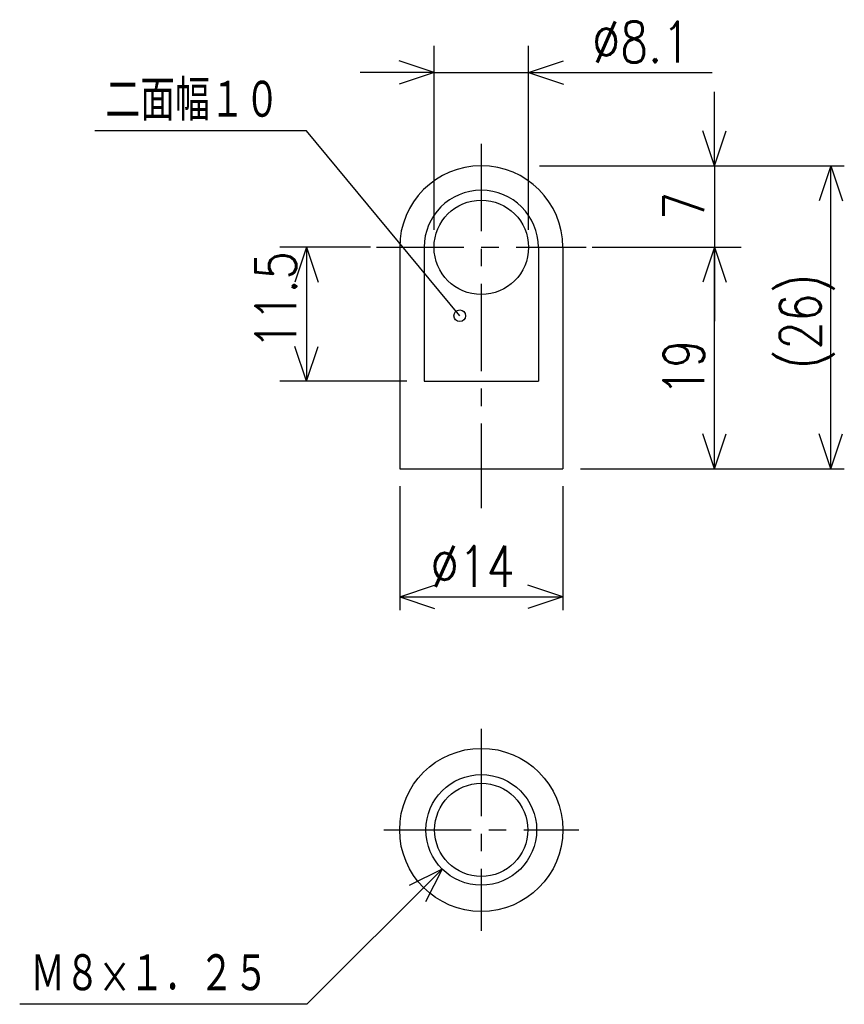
# Model space of a CAD drawing. Extents: x -126.2 to -55.5, y 92.5 to 177.
import ezdxf

# ---------------------------------------------------------------- set-up
doc = ezdxf.new("R2010")
doc.units = 0
doc.linetypes.add('CENTER', pattern=[12, 7.5, -1.5, 1.5, -1.5])
doc.layers.get('0').update_dxf_attribs({"linetype": 'CONTINUOUS'})
doc.styles.get("Standard").update_dxf_attribs({"font": 'txt', "bigfont": 'BIGFONT'})

msp = doc.modelspace()

# ---------------------------------------------------------------- linework, layer by layer
at = {"color": 7, "linetype": 'CONTINUOUS'}
for p, q in [((-90.678658, 158.93054), (-90.678658, 174.71654)), ((-82.578651, 158.93054), (-82.578651, 174.71654)), ((-90.678658, 172.43054), (-93.678657, 173.43054)), ((-82.578651, 172.43054), (-79.578651, 173.43054)), ((-90.678658, 172.43054), (-97.028657, 172.43054)), ((-90.678658, 172.43054), (-93.678657, 171.43054)), ((-90.678658, 172.43054), (-82.578651, 172.43054)), ((-82.578651, 172.43054), (-66.82589, 172.43054)), ((-82.578651, 172.43054), (-79.578651, 171.43054)), ((-82.578651, 172.43054), (-76.228652, 172.43054)), ((-66.628654, 164.43054), (-66.628654, 170.78054)), ((-101.62866, 167.43054), (-119.78686, 167.43054)), ((-88.474419, 151.55907), (-101.62866, 167.43054)), ((-66.628654, 164.43054), (-67.628654, 167.43054)), ((-66.628654, 164.43054), (-65.628654, 167.43054)), ((-81.628655, 164.43054), (-55.485653, 164.43054)), ((-81.628655, 164.43054), (-64.342651, 164.43054)), ((-66.628654, 164.43054), (-66.628654, 157.43054)), ((-56.628651, 164.43054), (-57.628651, 161.43054)), ((-56.628651, 138.43054), (-56.628651, 164.43054)), ((-56.628651, 164.43054), (-55.628651, 161.43054)), ((-96.128654, 157.43054), (-103.91466, 157.43054)), ((-101.62865, 157.43054), (-102.62865, 154.43054)), ((-101.62865, 157.43054), (-101.62865, 145.93054)), ((-101.62865, 157.43054), (-100.62865, 154.43054)), ((-93.628654, 157.43054), (-93.628654, 138.43054)), ((-91.527634, 157.43054), (-91.527634, 145.93054)), ((-81.729675, 157.43367), (-81.729675, 145.93054)), ((-79.628654, 157.43054), (-79.628654, 138.43054)), ((-77.128655, 157.43054), (-64.342651, 157.43054)), ((-66.628654, 157.43054), (-67.628654, 154.43054)), ((-66.628654, 157.43054), (-67.628654, 154.43054)), ((-66.628654, 138.43054), (-66.628654, 157.43054)), ((-66.628654, 157.43054), (-65.628654, 154.43054)), ((-66.628654, 157.43054), (-65.628654, 154.43054)), ((-66.628654, 157.43054), (-66.628654, 151.08054)), ((-101.62865, 145.93054), (-102.62865, 148.93054)), ((-101.62865, 145.93054), (-100.62865, 148.93054)), ((-93.027634, 145.93054), (-103.91466, 145.93054)), ((-91.527634, 145.93054), (-81.729675, 145.93054)), ((-66.628654, 138.43054), (-67.628654, 141.43054)), ((-66.628654, 138.43054), (-65.628654, 141.43054)), ((-56.628651, 138.43054), (-57.628651, 141.43054)), ((-56.628651, 138.43054), (-55.628651, 141.43054)), ((-93.628654, 138.43054), (-79.628654, 138.43054)), ((-78.128655, 138.43054), (-55.485653, 138.43054)), ((-93.628654, 136.93054), (-93.628654, 126.28754)), ((-79.628654, 136.93054), (-79.628654, 126.28754)), ((-93.628654, 127.43054), (-90.628655, 128.43054)), ((-79.628654, 127.43054), (-82.628654, 128.43054)), ((-93.628654, 127.43054), (-79.628654, 127.43054)), ((-93.628654, 127.43054), (-90.628655, 126.43054)), ((-79.628654, 127.43054), (-82.628654, 126.43054)), ((-89.986809, 104.0712), (-101.59237, 92.461502)), ((-89.986809, 104.0712), (-92.814984, 102.65648)), ((-89.986809, 104.0712), (-91.400518, 101.24252)), ((-101.59237, 92.461502), (-126.22497, 92.461502))]:
    msp.add_line(p, q, dxfattribs=at)
at = {"color": 7, "linetype": 'CENTER'}
for p, q in [((-86.628654, 166.30869), (-86.628654, 135.05354)), ((-95.628654, 157.43054), (-77.628654, 157.43054)), ((-86.628654, 116.097389), (-86.628654, 98.763691)), ((-94.988411, 107.43054), (-78.268897, 107.43054))]:
    msp.add_line(p, q, dxfattribs=at)
at = {"color": 7, "linetype": 'CONTINUOUS'}
for centre, radius in [((-86.628654, 157.43054), 4.05), ((-88.474419, 151.55907), 0.5), ((-86.628654, 107.43054), 7), ((-86.628654, 107.43054), 4.75), ((-86.628654, 107.43054), 4)]:
    msp.add_circle(centre, radius, dxfattribs=at)
for radius in [7, 4.89898]:
    msp.add_arc((-86.628654, 157.43054), radius, 0, 180, dxfattribs=at)

# ---------------------------------------------------------------- texts
for s, width, p in [('%%C8.1', 0.8, (-77.111887, 173.30554)), ('二面幅１０', 0.776162, (-118.87286, 168.30554)), ('%%C14', 0.8, (-90.971654, 128.30554)), ('Ｍ８×１．２５', 0.773806, (-125.31096, 93.336502))]:
    msp.add_text(s, height=3.5, dxfattribs=dict(at, width=width)).set_placement(p)
at = {"color": 7, "linetype": 'CONTINUOUS', "width": 0.8}
for s, p in [('7', (-67.503654, 159.78754)), ('11.5', (-102.50365, 148.68754)), ('(26)', (-57.50365, 146.98754)), ('19', (-67.503654, 144.68754))]:
    msp.add_text(s, height=3.5, rotation=90.000003, dxfattribs=at).set_placement(p)

doc.saveas('drawing.dxf')
